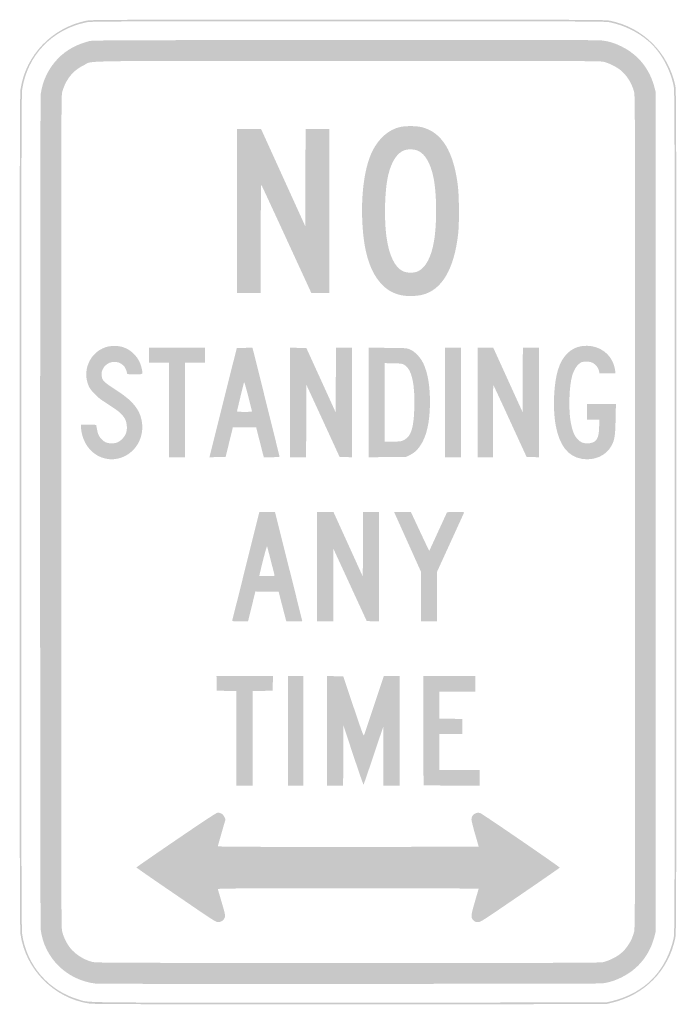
# Model space of a CAD drawing. Header units: inches. Extents: x -6 to 6, y -9 to 9.
import ezdxf

# ---------------------------------------------------------------- set-up
doc = ezdxf.new("R2010")
doc.units = ezdxf.units.IN
doc.header["$MEASUREMENT"] = 0

msp = doc.modelspace()

# ---------------------------------------------------------------- hatches: boundary and pattern name
h = msp.add_hatch(color=7)
edge = h.paths.add_edge_path()
edge.add_spline(control_points=[(-4.732, -8.984), (-5.375, -8.884), (-5.888, -8.367), (-5.985, -7.722), (-5.998, -7.633), (-6, -6.725), (-6, 0), (-6, 6.725), (-5.998, 7.633), (-5.985, 7.722), (-5.891, 8.348), (-5.41, 8.849), (-4.781, 8.977), (-4.696, 8.994), (-4.465, 8.995), (0, 8.995), (4.465, 8.995), (4.696, 8.994), (4.781, 8.977), (5.389, 8.853), (5.847, 8.398), (5.977, 7.788), (5.994, 7.705), (5.995, 7.398), (5.995, 0), (5.995, -7.398), (5.994, -7.705), (5.977, -7.788), (5.848, -8.391), (5.414, -8.83), (4.803, -8.973)], knot_values=[0, 0, 0, 0, 1, 1, 1, 2, 2, 2, 3, 3, 3, 4, 4, 4, 5, 5, 5, 6, 6, 6, 7, 7, 7, 8, 8, 8, 9, 9, 9, 10, 10, 10, 10], degree=3, periodic=0)
edge.add_line((4.803, -8.973), (4.712, -8.995))
edge.add_line((4.712, -8.995), (0.035, -8.996))
edge.add_spline(control_points=[(0.035, -8.996), (-3.925, -8.998), (-4.655, -8.996), (-4.732, -8.984)], knot_values=[0, 0, 0, 0, 1, 1, 1, 1], degree=3, periodic=0)
edge = h.paths.add_edge_path(flags=0)
edge.add_spline(control_points=[(4.803, -8.943), (5.066, -8.881), (5.29, -8.77), (5.48, -8.608), (5.704, -8.416), (5.877, -8.112), (5.946, -7.788), (5.964, -7.705), (5.965, -7.398), (5.965, 0), (5.965, 7.398), (5.964, 7.705), (5.946, 7.788), (5.877, 8.112), (5.704, 8.416), (5.48, 8.608), (5.284, 8.775), (5.039, 8.894), (4.781, 8.947), (4.696, 8.964), (4.465, 8.965), (0, 8.965), (-4.465, 8.965), (-4.696, 8.964), (-4.781, 8.947), (-5.404, 8.82), (-5.861, 8.343), (-5.954, 7.722), (-5.968, 7.633), (-5.97, 6.725), (-5.97, 0), (-5.97, -6.725), (-5.968, -7.633), (-5.954, -7.722), (-5.868, -8.296), (-5.467, -8.754), (-4.912, -8.914), (-4.712, -8.971), (-5.036, -8.968), (0.035, -8.966)], knot_values=[0, 0, 0, 0, 1, 1, 1, 2, 2, 2, 3, 3, 3, 4, 4, 4, 5, 5, 5, 6, 6, 6, 7, 7, 7, 8, 8, 8, 9, 9, 9, 10, 10, 10, 11, 11, 11, 12, 12, 12, 13, 13, 13, 13], degree=3, periodic=0)
edge.add_line((0.035, -8.966), (4.712, -8.964))
edge.add_line((4.712, -8.964), (4.803, -8.943))
h = msp.add_hatch(color=7)
edge = h.paths.add_edge_path()
edge.add_spline(control_points=[(-4.611, -8.62), (-5.139, -8.557), (-5.551, -8.153), (-5.616, -7.634), (-5.63, -7.518), (-5.63, 7.518), (-5.616, 7.634), (-5.585, 7.876), (-5.47, 8.113), (-5.298, 8.288), (-5.146, 8.442), (-4.963, 8.543), (-4.727, 8.604), (-4.667, 8.619), (-4.312, 8.621), (-0.066, 8.624), (3.035, 8.626), (4.56, 8.624), (4.621, 8.617), (4.761, 8.601), (4.863, 8.571), (4.995, 8.505), (5.303, 8.353), (5.511, 8.092), (5.598, 7.751)], knot_values=[0, 0, 0, 0, 1, 1, 1, 2, 2, 2, 3, 3, 3, 4, 4, 4, 5, 5, 5, 6, 6, 6, 7, 7, 7, 8, 8, 8, 8], degree=3, periodic=0)
edge.add_line((5.598, 7.751), (5.621, 7.662))
edge.add_line((5.621, 7.662), (5.621, 0))
edge.add_line((5.621, 0), (5.621, -7.662))
edge.add_line((5.621, -7.662), (5.598, -7.751))
edge.add_spline(control_points=[(5.598, -7.751), (5.511, -8.092), (5.303, -8.353), (4.995, -8.505), (4.869, -8.567), (4.767, -8.599), (4.636, -8.616), (4.566, -8.625), (-4.535, -8.629), (-4.611, -8.62)], knot_values=[0, 0, 0, 0, 1, 1, 1, 2, 2, 2, 3, 3, 3, 3], degree=3, periodic=0)
edge = h.paths.add_edge_path(flags=0)
edge.add_spline(control_points=[(4.658, -8.227), (4.748, -8.209), (4.893, -8.139), (4.972, -8.076), (5.088, -7.984), (5.183, -7.835), (5.222, -7.682), (5.242, -7.603), (5.242, -7.58), (5.242, 0), (5.242, 7.58), (5.242, 7.603), (5.222, 7.682), (5.183, 7.835), (5.088, 7.984), (4.972, 8.076), (4.893, 8.139), (4.748, 8.209), (4.658, 8.227), (4.593, 8.241), (4.034, 8.242), (-0.001, 8.242), (-5.138, 8.242), (-4.65, 8.25), (-4.823, 8.166), (-4.985, 8.088), (-5.096, 7.975), (-5.172, 7.813), (-5.193, 7.769), (-5.217, 7.7), (-5.226, 7.66), (-5.241, 7.593), (-5.242, 6.929), (-5.242, 0), (-5.242, -6.929), (-5.241, -7.593), (-5.226, -7.66), (-5.205, -7.753), (-5.147, -7.877), (-5.087, -7.956), (-4.994, -8.079), (-4.831, -8.184), (-4.675, -8.223), (-4.604, -8.24), (-4.393, -8.241), (-0.008, -8.242), (4.035, -8.242), (4.593, -8.241), (4.658, -8.227)], knot_values=[0, 0, 0, 0, 1, 1, 1, 2, 2, 2, 3, 3, 3, 4, 4, 4, 5, 5, 5, 6, 6, 6, 7, 7, 7, 8, 8, 8, 9, 9, 9, 10, 10, 10, 11, 11, 11, 12, 12, 12, 13, 13, 13, 14, 14, 14, 15, 15, 15, 16, 16, 16, 16], degree=3, periodic=0)
h = msp.add_hatch(color=7)
edge = h.paths.add_edge_path()
edge.add_spline(control_points=[(1.071, 3.946), (0.834, 3.964), (0.656, 4.072), (0.515, 4.284), (0.354, 4.528), (0.271, 4.878), (0.256, 5.384), (0.241, 5.88), (0.312, 6.332), (0.445, 6.598), (0.563, 6.832), (0.749, 6.992), (0.955, 7.035), (1.06, 7.057), (1.252, 7.055), (1.348, 7.03), (1.715, 6.937), (1.93, 6.583), (2.006, 5.949), (2.028, 5.768), (2.031, 5.268), (2.011, 5.091), (1.938, 4.435), (1.712, 4.052), (1.348, 3.966), (1.284, 3.95), (1.145, 3.94), (1.071, 3.946)], knot_values=[0, 0, 0, 0, 1, 1, 1, 2, 2, 2, 3, 3, 3, 4, 4, 4, 5, 5, 5, 6, 6, 6, 7, 7, 7, 8, 8, 8, 9, 9, 9, 9], degree=3, periodic=0)
edge = h.paths.add_edge_path(flags=0)
edge.add_spline(control_points=[(1.278, 4.398), (1.417, 4.463), (1.521, 4.66), (1.569, 4.949), (1.624, 5.276), (1.619, 5.82), (1.56, 6.107), (1.508, 6.362), (1.412, 6.533), (1.287, 6.595), (1.223, 6.627), (1.115, 6.635), (1.038, 6.612), (0.902, 6.573), (0.791, 6.406), (0.732, 6.154), (0.668, 5.878), (0.654, 5.356), (0.702, 5.016), (0.748, 4.684), (0.854, 4.468), (1.003, 4.398), (1.077, 4.364), (1.205, 4.363), (1.278, 4.398)], knot_values=[0, 0, 0, 0, 1, 1, 1, 2, 2, 2, 3, 3, 3, 4, 4, 4, 5, 5, 5, 6, 6, 6, 7, 7, 7, 8, 8, 8, 8], degree=3, periodic=0)
h = msp.add_hatch(color=7)
edge = h.paths.add_edge_path()
edge.add_line((-2.03, 5.5), (-2.03, 7))
edge.add_line((-2.03, 7), (-1.811, 7))
edge.add_line((-1.811, 7), (-1.591, 6.999))
edge.add_line((-1.591, 6.999), (-1.187, 6.11))
edge.add_line((-1.187, 6.11), (-0.783, 5.221))
edge.add_line((-0.783, 5.221), (-0.78, 6.11))
edge.add_line((-0.78, 6.11), (-0.778, 7))
edge.add_line((-0.778, 7), (-0.561, 7))
edge.add_line((-0.561, 7), (-0.343, 7))
edge.add_line((-0.343, 7), (-0.343, 5.5))
edge.add_line((-0.343, 5.5), (-0.343, 4))
edge.add_line((-0.343, 4), (-0.508, 4))
edge.add_line((-0.508, 4), (-0.672, 4))
edge.add_line((-0.672, 4), (-1.124, 4.982))
edge.add_spline(control_points=[(-1.124, 4.982), (-1.373, 5.523), (-1.581, 5.971), (-1.586, 5.98), (-1.592, 5.99), (-1.596, 5.637), (-1.596, 4.997)], knot_values=[0, 0, 0, 0, 1, 1, 1, 2, 2, 2, 2], degree=3, periodic=0)
edge.add_line((-1.596, 4.997), (-1.596, 4))
edge.add_line((-1.596, 4), (-1.813, 4))
edge.add_line((-1.813, 4), (-2.03, 4))
edge.add_line((-2.03, 4), (-2.03, 5.5))
h = msp.add_hatch(color=7)
edge = h.paths.add_edge_path()
edge.add_spline(control_points=[(4.269, 0.97), (4.018, 1.012), (3.862, 1.212), (3.793, 1.576), (3.736, 1.88), (3.755, 2.345), (3.835, 2.6), (3.914, 2.853), (4.067, 3.003), (4.275, 3.031), (4.515, 3.063), (4.736, 2.949), (4.832, 2.744), (4.856, 2.692), (4.875, 2.619), (4.881, 2.561)], knot_values=[0, 0, 0, 0, 1, 1, 1, 2, 2, 2, 3, 3, 3, 4, 4, 4, 5, 5, 5, 5], degree=3, periodic=0)
edge.add_line((4.881, 2.561), (4.884, 2.53))
edge.add_line((4.884, 2.53), (4.738, 2.53))
edge.add_line((4.738, 2.53), (4.591, 2.53))
edge.add_line((4.591, 2.53), (4.585, 2.566))
edge.add_spline(control_points=[(4.585, 2.566), (4.577, 2.615), (4.552, 2.659), (4.511, 2.694), (4.464, 2.736), (4.415, 2.75), (4.333, 2.746), (4.274, 2.742), (4.258, 2.737), (4.225, 2.711), (4.107, 2.616), (4.054, 2.433), (4.043, 2.081), (4.037, 1.856), (4.05, 1.691), (4.086, 1.549), (4.113, 1.442), (4.139, 1.388), (4.189, 1.332), (4.242, 1.273), (4.289, 1.253), (4.369, 1.253), (4.53, 1.253), (4.586, 1.334), (4.586, 1.567)], knot_values=[0, 0, 0, 0, 1, 1, 1, 2, 2, 2, 3, 3, 3, 4, 4, 4, 5, 5, 5, 6, 6, 6, 7, 7, 7, 8, 8, 8, 8], degree=3, periodic=0)
edge.add_line((4.586, 1.567), (4.586, 1.687))
edge.add_line((4.586, 1.687), (4.475, 1.687))
edge.add_line((4.475, 1.687), (4.364, 1.687))
edge.add_line((4.364, 1.687), (4.364, 1.828))
edge.add_line((4.364, 1.828), (4.364, 1.97))
edge.add_line((4.364, 1.97), (4.628, 1.97))
edge.add_line((4.628, 1.97), (4.892, 1.97))
edge.add_line((4.892, 1.97), (4.886, 1.694))
edge.add_spline(control_points=[(4.886, 1.694), (4.88, 1.392), (4.869, 1.317), (4.811, 1.209), (4.714, 1.028), (4.497, 0.932), (4.269, 0.97)], knot_values=[0, 0, 0, 0, 1, 1, 1, 2, 2, 2, 2], degree=3, periodic=0)
h = msp.add_hatch(color=7)
edge = h.paths.add_edge_path()
edge.add_spline(control_points=[(-4.434, 0.975), (-4.641, 1.02), (-4.801, 1.185), (-4.859, 1.41), (-4.87, 1.453), (-4.879, 1.512), (-4.879, 1.542)], knot_values=[0, 0, 0, 0, 1, 1, 1, 2, 2, 2, 2], degree=3, periodic=0)
edge.add_line((-4.879, 1.542), (-4.879, 1.597))
edge.add_line((-4.879, 1.597), (-4.741, 1.594))
edge.add_line((-4.741, 1.594), (-4.602, 1.591))
edge.add_line((-4.602, 1.591), (-4.59, 1.52))
edge.add_spline(control_points=[(-4.59, 1.52), (-4.575, 1.428), (-4.556, 1.386), (-4.509, 1.333), (-4.456, 1.275), (-4.405, 1.253), (-4.321, 1.253), (-4.234, 1.252), (-4.177, 1.278), (-4.117, 1.345), (-4.058, 1.41), (-4.036, 1.475), (-4.043, 1.569), (-4.048, 1.659), (-4.081, 1.726), (-4.151, 1.797), (-4.197, 1.843), (-4.243, 1.875), (-4.48, 2.029), (-4.577, 2.092), (-4.697, 2.214), (-4.731, 2.283), (-4.87, 2.57), (-4.724, 2.916), (-4.424, 3.012), (-4.335, 3.04), (-4.201, 3.04), (-4.114, 3.012), (-3.944, 2.958), (-3.81, 2.807), (-3.772, 2.627), (-3.746, 2.506), (-3.736, 2.515), (-3.899, 2.515), (-4.031, 2.515), (-4.04, 2.516), (-4.04, 2.534), (-4.04, 2.569), (-4.071, 2.641), (-4.099, 2.67), (-4.212, 2.789), (-4.414, 2.757), (-4.482, 2.609), (-4.503, 2.562), (-4.507, 2.543), (-4.502, 2.493), (-4.493, 2.397), (-4.481, 2.385), (-4.212, 2.21), (-3.904, 2.009), (-3.777, 1.832), (-3.761, 1.586), (-3.743, 1.294), (-3.934, 1.033), (-4.209, 0.974), (-4.293, 0.957), (-4.349, 0.957), (-4.434, 0.975)], knot_values=[0, 0, 0, 0, 1, 1, 1, 2, 2, 2, 3, 3, 3, 4, 4, 4, 5, 5, 5, 6, 6, 6, 7, 7, 7, 8, 8, 8, 9, 9, 9, 10, 10, 10, 11, 11, 11, 12, 12, 12, 13, 13, 13, 14, 14, 14, 15, 15, 15, 16, 16, 16, 17, 17, 17, 18, 18, 18, 19, 19, 19, 19], degree=3, periodic=0)
for points in [[(-3.273, 1.864), (-3.273, 2.727), (-3.455, 2.727), (-3.636, 2.727), (-3.636, 2.864), (-3.636, 3), (-3.126, 3), (-2.616, 3), (-2.616, 2.864), (-2.616, 2.727), (-2.798, 2.727), (-2.98, 2.727), (-2.98, 1.864), (-2.98, 1), (-3.126, 1), (-3.273, 1), (-3.273, 1.864)], [(-1.061, 2), (-1.061, 3.001), (-0.912, 2.998), (-0.763, 2.995), (-0.495, 2.407), (-0.227, 1.818), (-0.225, 2.409), (-0.222, 3), (-0.076, 3), (0.071, 3), (0.071, 2), (0.071, 0.999), (-0.042, 1.002), (-0.156, 1.005), (-0.459, 1.665), (-0.763, 2.324), (-0.765, 1.662), (-0.768, 1), (-0.914, 1), (-1.061, 1), (-1.061, 2)], [(1.768, 2), (1.768, 3), (1.914, 3), (2.061, 3), (2.061, 2), (2.061, 1), (1.914, 1), (1.768, 1), (1.768, 2)], [(-0.566, -1), (-0.566, 0), (-0.417, 0), (-0.268, -0.001), (0, -0.591), (0.268, -1.182), (0.27, -0.591), (0.273, 0), (0.419, 0), (0.566, 0), (0.566, -1), (0.566, -2.001), (0.453, -1.998), (0.34, -1.995), (0.036, -1.335), (-0.268, -0.675), (-0.27, -1.338), (-0.273, -2), (-0.419, -2), (-0.566, -2), (-0.566, -1)], [(-2.04, -4.137), (-2.04, -3.273), (-2.22, -3.27), (-2.399, -3.268), (-2.402, -3.134), (-2.405, -3), (-1.889, -3), (-1.373, -3), (-1.376, -3.134), (-1.379, -3.268), (-1.563, -3.27), (-1.747, -3.273), (-1.747, -4.137), (-1.747, -5), (-1.894, -5), (-2.04, -5), (-2.04, -4.137)], [(-1.101, -4), (-1.101, -3), (-0.96, -3), (-0.818, -3), (-0.818, -4), (-0.818, -5), (-0.96, -5), (-1.101, -5), (-1.101, -4)]]:
    msp.add_hatch(color=7).paths.add_polyline_path(points)
h = msp.add_hatch(color=7)
edge = h.paths.add_edge_path()
edge.add_line((-2.284, 1.997), (-2.034, 2.995))
edge.add_line((-2.034, 2.995), (-1.891, 2.998))
edge.add_line((-1.891, 2.998), (-1.748, 3.001))
edge.add_line((-1.748, 3.001), (-1.738, 2.962))
edge.add_spline(control_points=[(-1.738, 2.962), (-1.704, 2.831), (-1.253, 1.018), (-1.253, 1.01), (-1.253, 1.004), (-1.307, 1), (-1.397, 1)], knot_values=[0, 0, 0, 0, 1, 1, 1, 2, 2, 2, 2], degree=3, periodic=0)
edge.add_line((-1.397, 1), (-1.541, 1))
edge.add_line((-1.541, 1), (-1.611, 1.273))
edge.add_line((-1.611, 1.273), (-1.68, 1.545))
edge.add_line((-1.68, 1.545), (-1.893, 1.545))
edge.add_line((-1.893, 1.545), (-2.106, 1.545))
edge.add_line((-2.106, 1.545), (-2.172, 1.275))
edge.add_line((-2.172, 1.275), (-2.238, 1.005))
edge.add_line((-2.238, 1.005), (-2.385, 1.002))
edge.add_line((-2.385, 1.002), (-2.533, 0.999))
edge.add_line((-2.533, 0.999), (-2.284, 1.997))
edge = h.paths.add_edge_path(flags=0)
edge.add_spline(control_points=[(-1.758, 1.841), (-1.758, 1.848), (-1.789, 1.974), (-1.827, 2.121), (-1.87, 2.288), (-1.898, 2.381), (-1.902, 2.369), (-1.913, 2.335), (-2.03, 1.847), (-2.03, 1.837), (-2.03, 1.832), (-1.969, 1.828), (-1.894, 1.828), (-1.791, 1.828), (-1.758, 1.831), (-1.758, 1.841)], knot_values=[0, 0, 0, 0, 1, 1, 1, 2, 2, 2, 3, 3, 3, 4, 4, 4, 5, 5, 5, 5], degree=3, periodic=0)
h = msp.add_hatch(color=7)
edge = h.paths.add_edge_path()
edge.add_line((0.374, 2), (0.374, 3.001))
edge.add_line((0.374, 3.001), (0.72, 2.998))
edge.add_spline(control_points=[(0.72, 2.998), (1.058, 2.995), (1.067, 2.994), (1.126, 2.971), (1.216, 2.935), (1.317, 2.83), (1.373, 2.716), (1.454, 2.547), (1.495, 2.308), (1.495, 2.005), (1.494, 1.636), (1.433, 1.372), (1.309, 1.198), (1.253, 1.119), (1.196, 1.071), (1.115, 1.033)], knot_values=[0, 0, 0, 0, 1, 1, 1, 2, 2, 2, 3, 3, 3, 4, 4, 4, 5, 5, 5, 5], degree=3, periodic=0)
edge.add_line((1.115, 1.033), (1.056, 1.005))
edge.add_line((1.056, 1.005), (0.715, 1.002))
edge.add_line((0.715, 1.002), (0.374, 0.999))
edge.add_line((0.374, 0.999), (0.374, 2))
edge = h.paths.add_edge_path(flags=0)
edge.add_spline(control_points=[(1.027, 1.317), (1.15, 1.385), (1.198, 1.535), (1.209, 1.894), (1.223, 2.333), (1.163, 2.602), (1.035, 2.682), (0.987, 2.712), (0.984, 2.712), (0.827, 2.716)], knot_values=[0, 0, 0, 0, 1, 1, 1, 2, 2, 2, 3, 3, 3, 3], degree=3, periodic=0)
edge.add_line((0.827, 2.716), (0.667, 2.719))
edge.add_line((0.667, 2.719), (0.667, 2))
edge.add_line((0.667, 2), (0.667, 1.281))
edge.add_line((0.667, 1.281), (0.821, 1.284))
edge.add_spline(control_points=[(0.821, 1.284), (0.968, 1.288), (0.977, 1.29), (1.027, 1.317)], knot_values=[0, 0, 0, 0, 1, 1, 1, 1], degree=3, periodic=0)
h = msp.add_hatch(color=7)
edge = h.paths.add_edge_path()
edge.add_line((2.364, 2), (2.364, 3))
edge.add_line((2.364, 3), (2.508, 3))
edge.add_line((2.508, 3), (2.652, 3))
edge.add_line((2.652, 3), (2.919, 2.412))
edge.add_line((2.919, 2.412), (3.187, 1.823))
edge.add_line((3.187, 1.823), (3.189, 2.412))
edge.add_line((3.189, 2.412), (3.192, 3))
edge.add_line((3.192, 3), (3.338, 3))
edge.add_line((3.338, 3), (3.485, 3))
edge.add_line((3.485, 3), (3.485, 2))
edge.add_line((3.485, 2), (3.485, 0.999))
edge.add_line((3.485, 0.999), (3.373, 1.002))
edge.add_line((3.373, 1.002), (3.26, 1.005))
edge.add_line((3.26, 1.005), (2.959, 1.66))
edge.add_spline(control_points=[(2.959, 1.66), (2.794, 2.02), (2.655, 2.318), (2.652, 2.321), (2.649, 2.324), (2.646, 2.028), (2.646, 1.663)], knot_values=[0, 0, 0, 0, 1, 1, 1, 2, 2, 2, 2], degree=3, periodic=0)
edge.add_line((2.646, 1.663), (2.646, 1))
edge.add_line((2.646, 1), (2.505, 1))
edge.add_line((2.505, 1), (2.364, 1))
edge.add_line((2.364, 1), (2.364, 2))
h = msp.add_hatch(color=7)
edge = h.paths.add_edge_path()
edge.add_spline(control_points=[(-2.119, -1.987), (-2.116, -1.98), (-2.003, -1.53), (-1.868, -0.987)], knot_values=[0, 0, 0, 0, 1, 1, 1, 1], degree=3, periodic=0)
edge.add_line((-1.868, -0.987), (-1.622, 0))
edge.add_line((-1.622, 0), (-1.479, 0))
edge.add_line((-1.479, 0), (-1.336, 0))
edge.add_line((-1.336, 0), (-1.087, -0.995))
edge.add_spline(control_points=[(-1.087, -0.995), (-0.95, -1.542), (-0.838, -1.992), (-0.838, -1.995), (-0.838, -1.998), (-0.904, -2), (-0.984, -2)], knot_values=[0, 0, 0, 0, 1, 1, 1, 2, 2, 2, 2], degree=3, periodic=0)
edge.add_line((-0.984, -2), (-1.129, -2))
edge.add_line((-1.129, -2), (-1.146, -1.937))
edge.add_spline(control_points=[(-1.146, -1.937), (-1.155, -1.902), (-1.187, -1.781), (-1.216, -1.667)], knot_values=[0, 0, 0, 0, 1, 1, 1, 1], degree=3, periodic=0)
edge.add_line((-1.216, -1.667), (-1.269, -1.46))
edge.add_line((-1.269, -1.46), (-1.482, -1.457))
edge.add_line((-1.482, -1.457), (-1.695, -1.454))
edge.add_line((-1.695, -1.454), (-1.752, -1.689))
edge.add_spline(control_points=[(-1.752, -1.689), (-1.784, -1.818), (-1.814, -1.941), (-1.819, -1.962)], knot_values=[0, 0, 0, 0, 1, 1, 1, 1], degree=3, periodic=0)
edge.add_line((-1.819, -1.962), (-1.829, -2))
edge.add_line((-1.829, -2), (-1.976, -2))
edge.add_spline(control_points=[(-1.976, -2), (-2.09, -2), (-2.122, -1.997), (-2.119, -1.987)], knot_values=[0, 0, 0, 0, 1, 1, 1, 1], degree=3, periodic=0)
edge = h.paths.add_edge_path(flags=0)
edge.add_spline(control_points=[(-1.343, -1.166), (-1.343, -1.158), (-1.474, -0.646), (-1.481, -0.626), (-1.486, -0.614), (-1.552, -0.864), (-1.611, -1.114)], knot_values=[0, 0, 0, 0, 1, 1, 1, 2, 2, 2, 2], degree=3, periodic=0)
edge.add_line((-1.611, -1.114), (-1.624, -1.172))
edge.add_line((-1.624, -1.172), (-1.484, -1.172))
edge.add_spline(control_points=[(-1.484, -1.172), (-1.407, -1.172), (-1.343, -1.169), (-1.343, -1.166)], knot_values=[0, 0, 0, 0, 1, 1, 1, 1], degree=3, periodic=0)
h = msp.add_hatch(color=7)
edge = h.paths.add_edge_path()
edge.add_line((1.333, -1.549), (1.333, -1.099))
edge.add_line((1.333, -1.099), (1.135, -0.658))
edge.add_spline(control_points=[(1.135, -0.658), (1.026, -0.416), (0.915, -0.168), (0.888, -0.109)], knot_values=[0, 0, 0, 0, 1, 1, 1, 1], degree=3, periodic=0)
edge.add_line((0.888, -0.109), (0.839, 0))
edge.add_line((0.839, 0), (0.993, 0))
edge.add_line((0.993, 0), (1.146, 0))
edge.add_line((1.146, 0), (1.313, -0.358))
edge.add_spline(control_points=[(1.313, -0.358), (1.405, -0.554), (1.481, -0.714), (1.482, -0.713), (1.483, -0.712), (1.556, -0.553), (1.645, -0.358)], knot_values=[0, 0, 0, 0, 1, 1, 1, 2, 2, 2, 2], degree=3, periodic=0)
edge.add_line((1.645, -0.358), (1.807, -0.005))
edge.add_line((1.807, -0.005), (1.965, -0.002))
edge.add_spline(control_points=[(1.965, -0.002), (2.091, 0), (2.122, -0.002), (2.118, -0.012), (2.115, -0.019), (2.003, -0.265), (1.869, -0.558)], knot_values=[0, 0, 0, 0, 1, 1, 1, 2, 2, 2, 2], degree=3, periodic=0)
edge.add_line((1.869, -0.558), (1.626, -1.09))
edge.add_line((1.626, -1.09), (1.626, -1.545))
edge.add_line((1.626, -1.545), (1.626, -2))
edge.add_line((1.626, -2), (1.48, -2))
edge.add_line((1.48, -2), (1.333, -2))
edge.add_line((1.333, -2), (1.333, -1.549))
h = msp.add_hatch(color=7)
edge = h.paths.add_edge_path()
edge.add_line((-0.384, -4), (-0.384, -2.999))
edge.add_line((-0.384, -2.999), (-0.236, -3.002))
edge.add_line((-0.236, -3.002), (-0.088, -3.005))
edge.add_line((-0.088, -3.005), (0.096, -3.556))
edge.add_spline(control_points=[(0.096, -3.556), (0.253, -4.025), (0.282, -4.102), (0.29, -4.081), (0.296, -4.067), (0.379, -3.818), (0.476, -3.528)], knot_values=[0, 0, 0, 0, 1, 1, 1, 2, 2, 2, 2], degree=3, periodic=0)
edge.add_line((0.476, -3.528), (0.651, -3))
edge.add_line((0.651, -3), (0.795, -3))
edge.add_line((0.795, -3), (0.939, -3))
edge.add_line((0.939, -3), (0.939, -4))
edge.add_line((0.939, -4), (0.939, -5))
edge.add_line((0.939, -5), (0.793, -5))
edge.add_line((0.793, -5), (0.646, -5))
edge.add_line((0.646, -5), (0.646, -4.457))
edge.add_line((0.646, -4.457), (0.645, -3.914))
edge.add_line((0.645, -3.914), (0.466, -4.446))
edge.add_spline(control_points=[(0.466, -4.446), (0.368, -4.739), (0.285, -4.981), (0.281, -4.985), (0.278, -4.988), (0.193, -4.744), (0.093, -4.443)], knot_values=[0, 0, 0, 0, 1, 1, 1, 2, 2, 2, 2], degree=3, periodic=0)
edge.add_line((0.093, -4.443), (-0.089, -3.894))
edge.add_line((-0.089, -3.894), (-0.09, -4.447))
edge.add_line((-0.09, -4.447), (-0.091, -5))
edge.add_line((-0.091, -5), (-0.237, -5))
edge.add_line((-0.237, -5), (-0.384, -5))
edge.add_line((-0.384, -5), (-0.384, -4))
h = msp.add_hatch(color=7)
edge = h.paths.add_edge_path()
edge.add_spline(control_points=[(1.38, -4.993), (1.377, -4.99), (1.374, -4.54), (1.374, -3.993)], knot_values=[0, 0, 0, 0, 1, 1, 1, 1], degree=3, periodic=0)
edge.add_line((1.374, -3.993), (1.374, -3))
edge.add_line((1.374, -3), (1.848, -3))
edge.add_line((1.848, -3), (2.323, -3))
edge.add_line((2.323, -3), (2.323, -3.141))
edge.add_line((2.323, -3.141), (2.323, -3.283))
edge.add_line((2.323, -3.283), (1.995, -3.283))
edge.add_line((1.995, -3.283), (1.667, -3.283))
edge.add_line((1.667, -3.283), (1.667, -3.53))
edge.add_line((1.667, -3.53), (1.667, -3.777))
edge.add_line((1.667, -3.777), (1.876, -3.78))
edge.add_line((1.876, -3.78), (2.086, -3.783))
edge.add_line((2.086, -3.783), (2.086, -3.919))
edge.add_line((2.086, -3.919), (2.086, -4.056))
edge.add_line((2.086, -4.056), (1.876, -4.058))
edge.add_line((1.876, -4.058), (1.667, -4.061))
edge.add_line((1.667, -4.061), (1.667, -4.389))
edge.add_line((1.667, -4.389), (1.667, -4.717))
edge.add_line((1.667, -4.717), (2.035, -4.717))
edge.add_line((2.035, -4.717), (2.404, -4.717))
edge.add_line((2.404, -4.717), (2.404, -4.859))
edge.add_line((2.404, -4.859), (2.404, -5))
edge.add_line((2.404, -5), (1.896, -5))
edge.add_spline(control_points=[(1.896, -5), (1.616, -5), (1.384, -4.997), (1.38, -4.993)], knot_values=[0, 0, 0, 0, 1, 1, 1, 1], degree=3, periodic=0)
h = msp.add_hatch(color=7)
edge = h.paths.add_edge_path()
edge.add_spline(control_points=[(-3.144, -6.999), (-3.543, -6.727), (-3.868, -6.501), (-3.868, -6.497), (-3.868, -6.493), (-3.543, -6.268), (-3.146, -5.997), (-2.666, -5.669), (-2.412, -5.502), (-2.39, -5.498), (-2.336, -5.49), (-2.284, -5.52), (-2.26, -5.574)], knot_values=[0, 0, 0, 0, 1, 1, 1, 2, 2, 2, 3, 3, 3, 4, 4, 4, 4], degree=3, periodic=0)
edge.add_line((-2.26, -5.574), (-2.24, -5.618))
edge.add_line((-2.24, -5.618), (-2.308, -5.852))
edge.add_spline(control_points=[(-2.308, -5.852), (-2.344, -5.981), (-2.377, -6.094), (-2.38, -6.104), (-2.385, -6.12), (-2.267, -6.121), (-0.001, -6.121), (1.311, -6.121), (2.384, -6.118), (2.384, -6.115), (2.384, -6.111), (2.354, -6.007), (2.318, -5.883), (2.282, -5.76), (2.253, -5.64), (2.253, -5.617), (2.253, -5.534), (2.342, -5.475), (2.418, -5.506), (2.468, -5.527), (3.869, -6.488), (3.865, -6.5), (3.864, -6.505), (3.538, -6.731), (3.142, -7.002), (2.429, -7.489), (2.421, -7.495), (2.371, -7.495), (2.328, -7.495), (2.317, -7.49), (2.287, -7.461), (2.238, -7.412), (2.241, -7.378), (2.318, -7.114), (2.354, -6.991), (2.384, -6.888), (2.384, -6.885), (2.384, -6.881), (1.311, -6.879), (-0.001, -6.879), (-2.267, -6.879), (-2.385, -6.88), (-2.38, -6.896), (-2.377, -6.906), (-2.344, -7.016), (-2.308, -7.141), (-2.248, -7.345), (-2.243, -7.373), (-2.252, -7.406), (-2.268, -7.461), (-2.314, -7.495), (-2.372, -7.495), (-2.419, -7.495), (-2.441, -7.481), (-3.144, -6.999)], knot_values=[0, 0, 0, 0, 1, 1, 1, 2, 2, 2, 3, 3, 3, 4, 4, 4, 5, 5, 5, 6, 6, 6, 7, 7, 7, 8, 8, 8, 9, 9, 9, 10, 10, 10, 11, 11, 11, 12, 12, 12, 13, 13, 13, 14, 14, 14, 15, 15, 15, 16, 16, 16, 17, 17, 17, 18, 18, 18, 18], degree=3, periodic=0)

doc.saveas('drawing.dxf')
